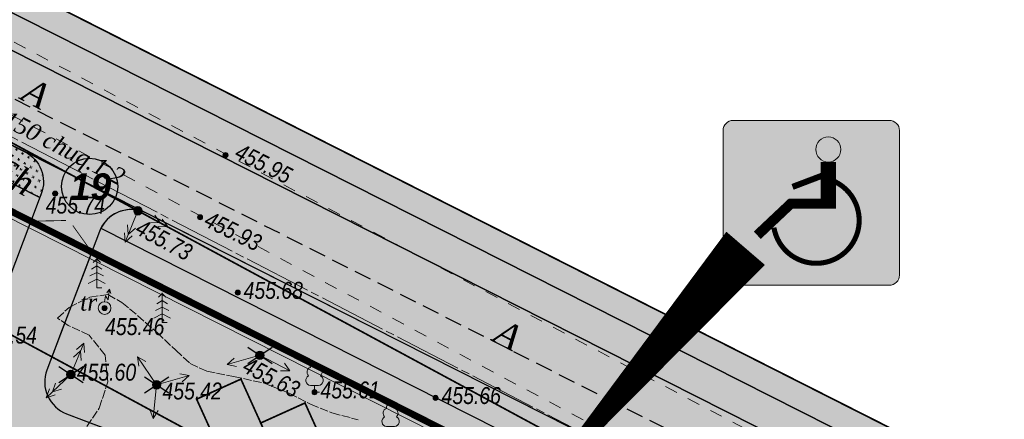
# Model space of a CAD drawing. Extents: x 398198 to 398512, y 4213857 to 4214102.
# Tile 19 of 36: x 398279 to 398338, y 4214025 to 4214048. Entities that reach past the tile are written whole.
import ezdxf
from ezdxf.enums import TextEntityAlignment as Align

# ---------------------------------------------------------------- set-up
doc = ezdxf.new("R2010")
doc.units = 0
doc.header["$LTSCALE"] = 0.5
doc.header["$MEASUREMENT"] = 0
for name, pattern in [('Auto_Street_NotBorder_Line_m1', [3, 1.5, -1.5]), ('Commnctn_Waterpipes_Line_Unground_m1', [10, 8, -0.5, 1, -0.5]), ('Fence_Stone_Contour_Mr1m_m1', [1, 1, 0]), ('Relef_Horizontal_Basic_m1', [1, 1, 0]), ('STRIH_1', [3, 2, -1]), ('ГОСТ 2.303 6', [12, 8, -1.5, 1, -1.5])]:
    doc.linetypes.add(name, pattern=pattern)
doc.layers.add('.', color=7, linetype='Continuous', lineweight=15)
doc.layers.add('Yozuvlar', color=250, linetype='Continuous', lineweight=18)
for name, color, linetype in [('01_Red', 7, 'Continuous'), ('Bino', 7, 'Continuous'), ('TREE', 74, 'Continuous')]:
    doc.layers.add(name, color=color, linetype=linetype)
for name, color, linetype, lineweight, true_color in [('AUTO#_ROADS_EXIST_L', 7, 'Continuous', 15, 0x000000), ('AUTO#_ROADS_MTRAL_T', 7, 'Continuous', 15, 0x000000), ('COMMN_OBJCT_#####_B', 7, 'Continuous', 15, 0x000000), ('COMMN_OBJCT_WATER_L', 7, 'Continuous', 15, 0x000000), ('COMMN_OBJCT_WATER_T', 7, 'Continuous', 15, 0x000000), ('GREEN_VGTAT_SRVEY_B', 7, 'Continuous', 15, 0x000000)]:
    doc.layers.add(name, color=color, linetype=linetype, lineweight=lineweight, true_color=true_color)
for name, color, linetype, true_color in [('COMMN_OBJCT_ELCTR_B', 7, 'Continuous', 0x000000), ('COMMN_OBJCT_ELCTR_T', 7, 'Continuous', 0x000000), ('FENCE_GRDRL_#####_L', 7, 'Continuous', 0x000000), ('RELEF_HRZNT_BASIC_L', 7, 'Continuous', 0x000000), ('RELEF_POINT_PICKT_B', 7, 'Continuous', 0x000000), ('RELEF_POINT_PICKT_T', 7, 'Continuous', 0x000000)]:
    doc.layers.add(name, color=color, linetype=linetype, true_color=true_color)
doc.styles.add('БМ-431 (Times New Roman К)', font='timesi.ttf', dxfattribs={"height": 1})
doc.styles.add('Д-431 (Arial Narrow К)', font='ARIALNI.TTF', dxfattribs={"height": 1})
doc.linetypes.add('Fence_Stone_Mr1m_08_m1', pattern='A,8,[1,Topography.shx,S=0.8,R=90,X=0,Y=0],0', length=8)
doc.linetypes.add('ОГРАДА_М_1М', pattern='A,2.5,["о",Standard,S=1,R=0,X=0,Y=-0.35],0.5,["0",Standard,S=0.5,R=0,X=-0.3,Y=-0.25],2.5', length=5.5)
pattern_1 = [(12.949675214, (0, 0), (0.225141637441, 0.359598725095), [0.15, -0.45]), (102.949675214, (0.0899, -0.0563), (-0.359598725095, 0.225141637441), [0.15, -0.45])]

# ---------------------------------------------------------------- blocks, each defined once
blk = doc.blocks.new('CommnctnPoleTcircle_m1')
at = {"layer": 'COMMN_OBJCT_#####_B', "lineweight": 13, "true_color": 0xfffffe}
h = blk.add_hatch(color=7, dxfattribs=at)
edge = h.paths.add_edge_path()
edge.add_arc((0, 0), 0.5, 0, 360)
at = {"layer": 'COMMN_OBJCT_#####_B', "color": 18, "lineweight": 9, "true_color": 0x000000}
blk.add_circle((0, 0), 0.5, dxfattribs=at)
blk = doc.blocks.new('ElectricHighVLP_m1')
at = {"layer": 'COMMN_OBJCT_ELCTR_B', "color": 18, "linetype": 'Continuous', "lineweight": 20, "true_color": 0x000000}
for p, q in [((0, 0), (4, 0)), ((3, 0), (2, 0.5)), ((3, 0), (2, -0.5)), ((4, 0), (3, 0.5)), ((4, 0), (3, -0.5))]:
    blk.add_line(p, q, dxfattribs=at)
blk = doc.blocks.new('ElctrTransformerEarth_m1')
at = {"layer": 'COMMN_OBJCT_ELCTR_B', "linetype": 'Continuous', "lineweight": 15, "true_color": 0x000000}
h = blk.add_hatch(color=18, dxfattribs=at)
h.dxf.hatch_style = 1
edge = h.paths.add_edge_path()
edge.add_arc((0, 0), 0.75, 0, 360)
at = {"layer": 'COMMN_OBJCT_ELCTR_B', "color": 18, "linetype": 'Continuous', "lineweight": 20, "true_color": 0x000000}
for points in [[(0, 0.75), (0.09, 1.46), (0.41, 0.98), (0.57, 2.25), (0.5, 1.7)], [(0.28, 1.78), (0.57, 2.25), (0.73, 1.72)]]:
    blk.add_lwpolyline(points, dxfattribs=at)
at = {"layer": 'COMMN_OBJCT_ELCTR_B', "color": 18, "linetype": 'Continuous', "lineweight": 15, "true_color": 0x000000}
blk.add_circle((0, 0), 0.75, dxfattribs=at)
blk = doc.blocks.new('ElectricLowVLP_m1')
at = {"layer": 'COMMN_OBJCT_ELCTR_B', "color": 18, "linetype": 'Continuous', "lineweight": 20, "true_color": 0x000000}
for p, q in [((0, 0), (4, 0)), ((4, 0), (3, 0.5)), ((4, 0), (3, -0.5))]:
    blk.add_line(p, q, dxfattribs=at)
blk = doc.blocks.new('GreenBroadleaf_m1')
at = {"layer": 'GREEN_VGTAT_SRVEY_B', "linetype": 'Continuous', "lineweight": 13, "true_color": 0xfffffe}
h = blk.add_hatch(color=7, dxfattribs=at)
h.dxf.hatch_style = 1
edge = h.paths.add_edge_path()
edge.add_line((-0.48, 0.8), (0.48, 0.8))
edge.add_arc((0.41, 1.41), 0.612, 276.5567, 421.5805)
edge.add_arc((0.28, 2.38), 0.602, 314.3499, 428.7548)
edge.add_arc((0, 3), 0.501, 352.9771, 449.7089)
edge.add_arc((0, 3), 0.501, 90.2911, 187.0229)
edge.add_arc((-0.28, 2.38), 0.602, 111.2452, 225.6501)
edge.add_arc((-0.41, 1.41), 0.612, 118.4195, 263.4433)
at = {"layer": 'GREEN_VGTAT_SRVEY_B', "color": 18, "linetype": 'Continuous', "lineweight": 13, "true_color": 0x000000}
blk.add_line((-0.48, 0.8), (0.48, 0.8), dxfattribs=at)
blk.add_lwpolyline([(0, 0.8), (0, 0), (0.6, 0)], dxfattribs=at)
for centre, radius, start, end in [((0, 3), 0.501, 90.2911, 187.0229), ((0, 3), 0.501, 352.9771, 89.7089), ((-0.28, 2.38), 0.602, 111.2452, 225.6501), ((0.28, 2.38), 0.602, 314.3499, 68.7548), ((-0.41, 1.41), 0.612, 118.4195, 263.4433), ((0.41, 1.41), 0.612, 276.5567, 61.5805)]:
    blk.add_arc(centre, radius, start, end, dxfattribs=at)
blk = doc.blocks.new('GreenSpruce_m1')
at = {"layer": 'GREEN_VGTAT_SRVEY_B', "color": 18, "linetype": 'Continuous', "lineweight": 13, "true_color": 0x000000, "flags": 128}
for points in [[(0, 3.5), (0, 0), (0.6, 0)], [(-0.62, 2.2), (0, 2.6), (0.62, 2.2)], [(-0.44, 3), (0, 3.4), (0.44, 3)], [(-0.8, 1.4), (0, 1.8), (0.8, 1.4)], [(-1, 0.5), (0, 1), (1, 0.5)]]:
    blk.add_lwpolyline(points, dxfattribs=at)
blk = doc.blocks.new('PointHight_m1')
at = {"layer": 'RELEF_POINT_PICKT_B', "linetype": 'Continuous', "lineweight": 15, "true_color": 0x000000}
h = blk.add_hatch(color=18, dxfattribs=at)
edge = h.paths.add_edge_path()
edge.add_arc((0, 0), 0.3, 0, 360)
at = {"layer": 'RELEF_POINT_PICKT_B', "color": 18, "linetype": 'Continuous', "lineweight": 15, "true_color": 0x000000}
blk.add_circle((0, 0), 0.3, dxfattribs=at)
blk.add_point((0, 0), dxfattribs=at)
blk = doc.blocks.new('wdqwqwwq')
at = {"layer": 'AUTO#_ROADS_EXIST_L', "color": 18, "linetype": 'Auto_Street_NotBorder_Line_m1', "lineweight": 15, "true_color": 0x000000}
for points, elevation in [([(398268.547, 4214052.45), (398323.86, 4214023.21), (398379.063, 4213995.215)], 456.053), ([(398377.095, 4213991.894), (398348.98, 4214006.24), (398322.01, 4214019.61), (398266.89, 4214048.997)], 455.472)]:
    blk.add_lwpolyline(points, dxfattribs=dict(at, elevation=elevation))
at = {"layer": 'COMMN_OBJCT_WATER_L', "color": 5, "linetype": 'Commnctn_Waterpipes_Line_Unground_m1', "lineweight": 15, "true_color": 0x0000ff, "flags": 128}
blk.add_lwpolyline([(398266.278, 4214047.85), (398376.504, 4213990.736), (398376.504, 4213990.736), (398376.504, 4213990.736)], dxfattribs=at)
at = {"layer": 'FENCE_GRDRL_#####_L', "color": 18, "linetype": 'Fence_Stone_Contour_Mr1m_m1', "lineweight": 13, "true_color": 0x000000}
blk.add_lwpolyline([(398268.352, 4214027.982), (398272.59, 4214040.092), (398337.45, 4214007.33)], dxfattribs=at)
at = {"layer": 'FENCE_GRDRL_#####_L', "color": 18, "linetype": 'Fence_Stone_Mr1m_08_m1', "lineweight": 13, "true_color": 0x000000}
blk.add_lwpolyline([(398268.73, 4214027.85), (398272.817, 4214039.529), (398337.27, 4214006.973)], dxfattribs=at)
at = {"layer": 'RELEF_HRZNT_BASIC_L', "color": 34, "linetype": 'Relef_Horizontal_Basic_m1', "lineweight": 15, "true_color": 0xa55200, "elevation": 455.5}
blk.add_lwpolyline([(398283.11, 4214023.65), (398284.17, 4214025.25), (398284.68, 4214026.79), (398284.52, 4214028.377), (398283.57, 4214029.55), (398282.34, 4214030.13), (398281.71, 4214030.55), (398282.4, 4214031.19), (398283.61, 4214031.79), (398284.69, 4214031.95), (398285.508, 4214031.483), (398286.44, 4214030.71), (398287.59, 4214029.7), (398288.69, 4214028.66), (398289.54, 4214027.88), (398290.52, 4214027.42), (398292.1, 4214027.11), (398293.88, 4214026.73), (398295.39, 4214026.13), (398296.66, 4214025.47), (398297.92, 4214024.96), (398299.46, 4214024.56)], dxfattribs=at)
at = {"layer": 'COMMN_OBJCT_#####_B', "color": 18, "true_color": 0x000000, "xscale": 0.5, "yscale": 0.5, "zscale": 0.5}
for p in [(398286.46, 4214036.89), (398293.66, 4214028.36), (398282.5, 4214027.23), (398287.56, 4214026.62)]:
    blk.add_blockref('CommnctnPoleTcircle_m1', p, dxfattribs=at)
at = {"layer": 'COMMN_OBJCT_ELCTR_B', "color": 18, "true_color": 0x000000}
for name, p, xscale, yscale, zscale, rotation in [('ElectricHighVLP_m1', (398286.46, 4214036.89), 0.4999999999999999, 0.4999999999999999, 0.4999999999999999, 247.7094091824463), ('ElectricHighVLP_m1', (398286.46, 4214036.89), 0.5, 0.5, 0.5, 331.6391721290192), ('ElectricHighVLP_m1', (398282.5, 4214027.23), 0.5, 0.5, 0.5, 67.7044263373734), ('ElectricLowVLP_m1', (398287.56, 4214026.62), 0.5, 0.5, 0.5, 124.1256639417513), ('ElectricLowVLP_m1', (398293.66, 4214028.36), 0.5, 0.5, 0.5, 195.9205644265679), ('ElectricLowVLP_m1', (398293.66, 4214028.36), 0.4999999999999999, 0.4999999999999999, 0.4999999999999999, 332.7948014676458), ('ElectricHighVLP_m1', (398282.5, 4214027.23), 0.5, 0.5, 0.5, 223.340048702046), ('ElectricLowVLP_m1', (398287.56, 4214026.62), 0.5, 0.5, 0.5, 15.92056443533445), ('ElectricLowVLP_m1', (398287.56, 4214026.62), 0.5, 0.5, 0.5, 264.252170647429)]:
    blk.add_blockref(name, p, dxfattribs=dict(at, xscale=xscale, yscale=yscale, zscale=zscale, rotation=rotation))
at = {"layer": 'COMMN_OBJCT_ELCTR_B', "color": 18, "true_color": 0x000000, "xscale": 0.5, "yscale": 0.5, "zscale": 0.5}
blk.add_blockref('ElctrTransformerEarth_m1', (398284.49, 4214031.15), dxfattribs=at)
at = {"layer": 'GREEN_VGTAT_SRVEY_B', "color": 18, "true_color": 0x000000, "xscale": 0.5, "yscale": 0.5, "zscale": 0.5}
for name, p in [('GreenSpruce_m1', (398284.026, 4214032.35)), ('GreenSpruce_m1', (398287.89, 4214030.302)), ('GreenBroadleaf_m1', (398296.89, 4214026.18)), ('GreenBroadleaf_m1', (398301.38, 4214023.75))]:
    blk.add_blockref(name, p, dxfattribs=at)
at = {"layer": 'RELEF_POINT_PICKT_B', "color": 18, "true_color": 0x000000, "xscale": 0.5, "yscale": 0.5, "zscale": 0.5}
for p in [(398291.63, 4214040.18, 455.95), (398281.57, 4214037.91, 455.735), (398286.46, 4214036.89, 455.725), (398290.13, 4214036.51, 455.934), (398292.35, 4214032.06, 455.683), (398284.49, 4214031.15, 455.462), (398293.66, 4214028.36, 455.629), (398282.5, 4214027.23, 455.596), (398287.56, 4214026.62, 455.416), (398296.89, 4214026.18, 455.61), (398304.04, 4214025.85, 455.664)]:
    blk.add_blockref('PointHight_m1', p, dxfattribs=at)
at = {"layer": 'AUTO#_ROADS_MTRAL_T', "color": 18, "true_color": 0x000000, "style": 'БМ-431 (Times New Roman К)'}
for s, p in [('A', (398280.091, 4214043.163)), ('Sh', (398278.827, 4214038.237)), ('A', (398307.965, 4214028.901))]:
    blk.add_text(s, height=1.5, rotation=332.13825, dxfattribs=at).set_placement(p, align=Align.CENTER)
at = {"layer": 'COMMN_OBJCT_ELCTR_T', "color": 18, "linetype": 'Continuous', "true_color": 0x000000, "style": 'БМ-431 (Times New Roman К)'}
blk.add_text('tr', height=1, dxfattribs=at).set_placement((398283.048, 4214030.698), align=Align.BOTTOM_LEFT)
at = {"layer": 'COMMN_OBJCT_WATER_T', "color": 18, "linetype": 'Continuous', "true_color": 0x000000, "style": 'БМ-431 (Times New Roman К)'}
blk.add_text('S-150 chuq.1.2', height=1, rotation=332.60868, dxfattribs=at).set_placement((398281.481, 4214040.788), align=Align.MIDDLE)
at = {"layer": 'RELEF_POINT_PICKT_T', "color": 18, "true_color": 0x000000, "style": 'Д-431 (Arial Narrow К)'}
for s, rotation, p in [('455.95', 333.194, (398292.317, 4214040.475, 455.95)), ('455.93', 333.75952, (398290.504, 4214036.476, 455.934)), ('455.73', 331.63917, (398286.46, 4214036.015, 455.725)), ('455.63', 332.7948, (398292.784, 4214027.867, 455.629))]:
    blk.add_text(s, height=1, rotation=rotation, dxfattribs=at).set_placement(p, align=Align.MIDDLE_LEFT)
for s, p in [('455.74', (398281.012, 4214037.229, 455.735)), ('455.68', (398292.7, 4214032.195, 455.683)), ('455.46', (398284.519, 4214030.055, 455.462)), ('455.54', (398276.99, 4214029.555, 455.538)), ('455.60', (398282.85, 4214027.365, 455.596)), ('455.42', (398287.91, 4214026.255, 455.416)), ('455.61', (398297.24, 4214026.315, 455.61)), ('455.66', (398304.39, 4214025.985, 455.664))]:
    blk.add_text(s, height=1, dxfattribs=at).set_placement(p, align=Align.MIDDLE_LEFT)
blk = doc.blocks.new('ииваиава')
at = {"color": 1, "linetype": 'Continuous'}
for points in [[(402379.07, 4230314.276), (402380.796, 4230315.426)], [(402379.07, 4230315.426), (402380.796, 4230314.276)]]:
    blk.add_lwpolyline(points, dxfattribs=at)
blk = doc.blocks.new('ЦЕППП3П')
at = {"layer": '.', "linetype": 'ByBlock', "lineweight": 30, "true_color": 0xffffff}
h = blk.add_hatch(color=7, dxfattribs=at)
h.dxf.hatch_style = 1
edge = h.paths.add_edge_path()
edge.add_arc((45296.45, 54957.093), 1.274, 0, 360)
at = {"color": 0, "linetype": 'ByBlock', "lineweight": 25}
blk.add_circle((45296.45, 54957.093), 1.274, dxfattribs=at)
blk = doc.blocks.new('e65rg1e6r5g1e')
at = {"layer": '.', "lineweight": 0}
h = blk.add_hatch(color=2, dxfattribs=at)
h.dxf.hatch_style = 1
edge = h.paths.add_edge_path()
edge.add_line((17668.25, 12752.41), (17821.91, 12752.41))
edge.add_arc((17821.91, 12742.41), 10, 0, 90, ccw=False)
edge.add_line((17831.91, 12742.41), (17831.91, 12600.2))
edge.add_arc((17821.91, 12600.2), 10, -90, 0, ccw=False)
edge.add_line((17821.91, 12590.2), (17668.25, 12590.2))
edge.add_arc((17668.25, 12600.2), 10, 180, 270, ccw=False)
edge.add_line((17658.25, 12600.2), (17658.25, 12742.41))
edge.add_arc((17668.25, 12742.41), 10, 90, 180, ccw=False)
h = blk.add_hatch(color=256, dxfattribs=at)
h.dxf.hatch_style = 1
edge = h.paths.add_edge_path()
edge.add_arc((17761.84, 12723.81), 12.35, 0, 360)
at = {"lineweight": 0}
blk.add_lwpolyline([(17668.25, 12752.41), (17821.91, 12752.41, -0.414214), (17831.91, 12742.41), (17831.91, 12600.2, -0.414214), (17821.91, 12590.2), (17668.25, 12590.2, -0.414214), (17658.25, 12600.2), (17658.25, 12742.41, -0.414214)], format="xyb", close=True, dxfattribs=at)
for points, const_width in [([(17691.96, 12639.38), (17724.85, 12670.38), (17761.84, 12670.38), (17761.84, 12711.46)], 10), ([(17761.84, 12665.63), (17761.84, 12711.46)], 15), ([(17761.84, 12700.34), (17726.65, 12686.98)], 6)]:
    blk.add_lwpolyline(points, dxfattribs=dict(at, const_width=const_width))
at = {"lineweight": 0, "const_width": 5}
blk.add_lwpolyline([(17708.3, 12646.86, 1.802671), (17761.84, 12694.62)], format="xyb", dxfattribs=at)
at = {"lineweight": 0}
blk.add_circle((17761.84, 12723.81), 12.35, dxfattribs=at)

msp = doc.modelspace()

# ---------------------------------------------------------------- hatches: boundary and pattern name
at = {"layer": '01_Red', "linetype": 'Continuous'}
h = msp.add_hatch(color=256, dxfattribs=at)
h.dxf.hatch_style = 1
h.set_gradient(color1=(71, 71, 71), color2=(82, 82, 82), one_color=1, tint=0.32)
h.paths.add_polyline_path([(398266.017, 4214047.338), (398378.827, 4213990.306), (398381.083, 4213994.768), (398268.273, 4214051.8)])
at = {"layer": 'Bino', "lineweight": 15, "ltscale": 0.1}
h = msp.add_hatch(color=254, dxfattribs=at)
h.dxf.hatch_style = 1
h.paths.add_polyline_path([(398233.342, 4213931.644), (398271.65, 4213917.38), (398291.794, 4213909.099), (398303.242, 4213940.203), (398309.986, 4213937.71), (398310.86, 4213940.19), (398308.097, 4213941.312), (398323.516, 4213978.502), (398345.425, 4213969.254), (398358.067, 4213996.88), (398377.248, 4213987.183), (398382.662, 4213997.892), (398269.852, 4214054.924), (398264.438, 4214044.215), (398272.95, 4214039.91), (398267.49, 4214024.12), (398249.17, 4213975.89), (398241.71, 4213955.82), (398239.555, 4213948.88)])
at = {"layer": 'TREE', "lineweight": 0}
h = msp.add_hatch(dxfattribs=at)
h.set_pattern_fill('CROSS', color=256, scale=1.2, angle=12.94968)
h.set_pattern_definition(pattern_1)
h.paths.add_polyline_path([(398268.273, 4214051.8), (398381.083, 4213994.768), (398381.985, 4213996.553), (398269.175, 4214053.585)])
h = msp.add_hatch(dxfattribs=at)
h.set_pattern_fill('CROSS', color=256, scale=1.2, angle=12.94968)
h.set_pattern_definition(pattern_1)
edge = h.paths.add_edge_path()
edge.add_line((398266.017, 4214047.338), (398279.782, 4214040.379))
edge.add_arc((398278.88, 4214038.594), 2, -20.77619, 63.18084, ccw=False)
edge.add_line((398280.75, 4214037.885), (398280.675, 4214037.687))
edge.add_line((398280.675, 4214037.687), (398265.115, 4214045.553))
edge.add_line((398265.115, 4214045.553), (398266.017, 4214047.338))
h = msp.add_hatch(dxfattribs=at)
h.set_pattern_fill('CROSS', color=256, scale=1.2, angle=12.94968)
h.set_pattern_definition(pattern_1)
edge = h.paths.add_edge_path()
edge.add_line((398280.139, 4214036.276), (398277.345, 4214028.911))
edge.add_arc((398275.475, 4214029.62), 2, 249.22381, 339.22381, ccw=False)
edge.add_line((398274.766, 4214027.75), (398273.05, 4214028.401))
edge.add_line((398273.05, 4214028.401), (398260.642, 4213995.696))
edge.add_line((398260.642, 4213995.696), (398263.53, 4213994.6))
edge.add_arc((398262.82, 4213992.73), 2, -20.77619, 69.22381, ccw=False)
edge.add_line((398264.69, 4213992.021), (398242.733, 4213934.146))
edge.add_line((398242.733, 4213934.146), (398293.872, 4213914.744))
edge.add_line((398293.872, 4213914.744), (398291.794, 4213909.099))
edge.add_line((398291.794, 4213909.099), (398271.66, 4213917.405))
edge.add_line((398271.66, 4213917.405), (398233.342, 4213931.644))
edge.add_line((398233.342, 4213931.644), (398239.555, 4213948.88))
edge.add_line((398239.555, 4213948.88), (398241.71, 4213955.82))
edge.add_line((398241.71, 4213955.82), (398249.225, 4213976.03))
edge.add_line((398249.225, 4213976.03), (398267.49, 4214024.12))
edge.add_line((398267.49, 4214024.12), (398272.95, 4214039.91))
edge.add_line((398272.95, 4214039.91), (398280.139, 4214036.276))
h.paths.add_polyline_path([(398241.837, 4213931.785), (398242.733, 4213934.146), (398246.169, 4213932.842), (398245.274, 4213930.481)], flags=16)
h.paths.add_polyline_path([(398257.919, 4213974.174), (398264.69, 4213992.021), (398260.67, 4213993.546), (398259.145, 4213989.526), (398257.555, 4213990.129), (398252.406, 4213976.557)], flags=17)
h.paths.add_polyline_path([(398274.278, 4214036.986), (398277.924, 4214035.602), (398276.541, 4214031.956), (398272.895, 4214033.339)], flags=16)
h = msp.add_hatch(dxfattribs=at)
h.set_pattern_fill('CROSS', color=256, scale=1.2, angle=12.94968)
h.set_pattern_definition(pattern_1)
edge = h.paths.add_edge_path()
edge.add_line((398284.264, 4214035.872), (398337.937, 4214008.738))
edge.add_line((398337.937, 4214008.738), (398338.012, 4214008.936))
edge.add_arc((398336.142, 4214009.645), 2, 339.22381, 423.18084)
edge.add_line((398337.044, 4214011.43), (398286.961, 4214036.749))
edge.add_arc((398286.058, 4214034.942), 2.02, 63.43729, 152.60512)
h = msp.add_hatch(dxfattribs=at)
h.set_pattern_fill('CROSS', color=256, scale=1.2, angle=12.94968)
h.set_pattern_definition(pattern_1)
edge = h.paths.add_edge_path()
edge.add_line((398282.245, 4214024.912), (398291.985, 4214021.217))
edge.add_line((398291.985, 4214021.217), (398289.926, 4214025.773))
edge.add_line((398289.926, 4214025.773), (398292.542, 4214026.956))
edge.add_line((398292.542, 4214026.956), (398293.713, 4214024.366))
edge.add_line((398293.713, 4214024.366), (398296.326, 4214025.541))
edge.add_line((398296.326, 4214025.541), (398297.514, 4214022.925))
edge.add_line((398297.514, 4214022.925), (398300.13, 4214024.106))
edge.add_line((398300.13, 4214024.106), (398301.313, 4214021.488))
edge.add_line((398301.313, 4214021.488), (398303.93, 4214022.67))
edge.add_line((398303.93, 4214022.67), (398305.132, 4214020.008))
edge.add_line((398305.132, 4214020.008), (398307.748, 4214021.191))
edge.add_line((398307.748, 4214021.191), (398308.937, 4214018.561))
edge.add_line((398308.937, 4214018.561), (398311.553, 4214019.742))
edge.add_line((398311.553, 4214019.742), (398314.797, 4214012.563))
edge.add_line((398314.797, 4214012.563), (398334.424, 4214005.117))
edge.add_arc((398335.133, 4214006.987), 2, 249.22381, 339.22381)
edge.add_line((398337.003, 4214006.277), (398337.401, 4214007.327))
edge.add_line((398337.401, 4214007.327), (398283.729, 4214034.462))
edge.add_line((398283.729, 4214034.462), (398283.377, 4214033.534))
edge.add_line((398283.377, 4214033.534), (398281.994, 4214029.887))
edge.add_line((398281.994, 4214029.887), (398281.085, 4214027.492))
edge.add_arc((398282.955, 4214026.782), 2, 159.22381, 249.22381)

# ---------------------------------------------------------------- linework, layer by layer
at = {"linetype": 'Continuous'}
msp.add_lwpolyline([(398233.342, 4213931.644), (398271.65, 4213917.38), (398291.794, 4213909.099), (398303.242, 4213940.203), (398309.986, 4213937.71), (398310.86, 4213940.19), (398308.097, 4213941.312), (398323.516, 4213978.502), (398345.425, 4213969.254), (398358.067, 4213996.88), (398377.248, 4213987.183), (398382.662, 4213997.892), (398269.852, 4214054.924), (398264.438, 4214044.215), (398272.95, 4214039.91), (398267.49, 4214024.12), (398249.17, 4213975.89), (398241.71, 4213955.82), (398239.555, 4213948.88)], close=True, dxfattribs=at)

# ---------------------------------------------------------------- next in the draw order: block references
msp.add_blockref('wdqwqwwq', (0, 0), dxfattribs=at)

# ---------------------------------------------------------------- next in the draw order: hatches: boundary and pattern name
at = {"layer": '.', "linetype": 'Continuous', "lineweight": 35, "true_color": 0xffffff}
h = msp.add_hatch(color=7, dxfattribs=at)
h.dxf.hatch_style = 1
h.paths.add_polyline_path([(398214.889, 4214067.264), (398511.889, 4214067.264), (398511.889, 4213857.264), (398214.889, 4213857.264)])
h.paths.add_polyline_path([(398224.889, 4214064.764), (398509.389, 4214064.764), (398509.389, 4213859.764), (398224.889, 4213859.764)], flags=16)

# ---------------------------------------------------------------- next in the draw order: linework, layer by layer
at = {"color": 1, "linetype": 'Continuous', "const_width": 0.1, "elevation": -51.343}
for points in [[(398269.852, 4214054.924), (398382.662, 4213997.892)], [(398264.438, 4214044.215), (398377.248, 4213987.183)]]:
    msp.add_lwpolyline(points, dxfattribs=at)
at = {"linetype": 'Continuous', "elevation": -51.343}
msp.add_lwpolyline([(398268.273, 4214051.8), (398381.083, 4213994.768), (398381.985, 4213996.553), (398269.175, 4214053.585)], close=True, dxfattribs=at)
for points in [[(398269.175, 4214053.585), (398381.985, 4213996.553)], [(398265.115, 4214045.553), (398280.675, 4214037.687)], [(398284.264, 4214035.872), (398337.937, 4214008.738)]]:
    msp.add_lwpolyline(points, dxfattribs=at)
at = {"linetype": 'Continuous'}
msp.add_lwpolyline([(398266.017, 4214047.338), (398378.827, 4213990.306), (398381.083, 4213994.768), (398268.273, 4214051.8)], close=True, dxfattribs=at)
at = {"color": 7, "linetype": 'STRIH_1', "true_color": 0xffffff, "elevation": -51.343}
msp.add_lwpolyline([(398267.145, 4214049.569), (398379.955, 4213992.537)], dxfattribs=at)
at = {"linetype": 'Continuous'}
for points in [[(398266.017, 4214047.338), (398279.782, 4214040.379, -0.383649), (398280.75, 4214037.885), (398280.675, 4214037.687), (398265.115, 4214045.553)], [(398280.139, 4214036.276), (398277.345, 4214028.911, -0.414214), (398274.766, 4214027.75), (398273.05, 4214028.401), (398260.642, 4213995.696), (398263.53, 4213994.6, -0.414214), (398264.69, 4213992.021), (398242.733, 4213934.146), (398293.872, 4213914.744), (398291.794, 4213909.099), (398271.66, 4213917.405), (398233.342, 4213931.644), (398239.555, 4213948.88), (398241.71, 4213955.82), (398249.225, 4213976.03), (398267.49, 4214024.12), (398272.95, 4214039.91)]]:
    msp.add_lwpolyline(points, format="xyb", close=True, dxfattribs=at)
msp.add_lwpolyline([(398266.017, 4214047.338), (398279.782, 4214040.379, -0.383649), (398280.75, 4214037.885), (398279.998, 4214035.902)], format="xyb", dxfattribs=at)
at = {"color": 6, "linetype": 'Continuous', "const_width": 0.1}
for points in [[(398275.612, 4214042.745), (398326.13, 4214015.48), (398356.67, 4213999.44), (398377.828, 4213988.329)], [(398270.863, 4214033.945), (398321.43, 4214006.653), (398352.02, 4213990.587), (398373.178, 4213979.476)]]:
    msp.add_lwpolyline(points, dxfattribs=at)
at = {"color": 5, "linetype": 'ОГРАДА_М_1М', "lineweight": 20, "const_width": 0.05}
for points in [[(398272.95, 4214039.91), (398280.14, 4214036.278)], [(398280.139, 4214036.276), (398282.209, 4214036.321)]]:
    msp.add_lwpolyline(points, dxfattribs=at)
at = {"linetype": 'Continuous'}
for points, elevation in [([(398284.189, 4214035.674), (398281.085, 4214027.492, 0.414214), (398282.245, 4214024.912), (398334.424, 4214005.117, 0.414214), (398337.003, 4214006.277), (398338.012, 4214008.936, 0.383649), (398337.044, 4214011.43), (398286.961, 4214036.749, 0.445453)], 455.388), ([(398284.264, 4214035.872), (398337.937, 4214008.738), (398338.012, 4214008.936, 0.383649), (398337.044, 4214011.43), (398286.961, 4214036.749, 0.409966)], -51.343), ([(398282.245, 4214024.912), (398291.985, 4214021.217), (398289.926, 4214025.773), (398292.542, 4214026.956), (398293.713, 4214024.366), (398296.326, 4214025.541), (398297.514, 4214022.925), (398300.13, 4214024.106), (398301.313, 4214021.488), (398303.93, 4214022.67), (398305.132, 4214020.008), (398307.748, 4214021.191), (398308.937, 4214018.561), (398311.553, 4214019.742), (398314.797, 4214012.563), (398334.424, 4214005.117, 0.414214), (398337.003, 4214006.277), (398337.401, 4214007.327), (398283.729, 4214034.462), (398283.377, 4214033.534), (398281.994, 4214029.887), (398281.085, 4214027.492, 0.414214)], 455.388)]:
    msp.add_lwpolyline(points, format="xyb", close=True, dxfattribs=dict(at, elevation=elevation))
at = {"color": 5, "linetype": 'ОГРАДА_М_1М', "lineweight": 20, "const_width": 0.05, "elevation": 455.388}
for points in [[(398283.729, 4214034.462), (398282.613, 4214036.02)], [(398283.725, 4214034.467), (398338.291, 4214006.878)]]:
    msp.add_lwpolyline(points, dxfattribs=at)
at = {"color": 2, "lineweight": 0, "elevation": -1228.429}
msp.add_lwpolyline([(398322.346, 4214034.679, 3, 0, 0), (398308.778, 4214018.912, 0, 0, 0)], format="xyseb", dxfattribs=at)
at = {"color": 7, "lineweight": 30, "true_color": 0xffffff, "const_width": 0.1}
for points, elevation in [([(398292.542, 4214026.955), (398289.926, 4214025.773), (398291.985, 4214021.217), (398294.602, 4214022.399)], 455.388), ([(398296.324, 4214025.545), (398293.708, 4214024.364), (398295.767, 4214019.807), (398298.383, 4214020.989)], -1223.041)]:
    msp.add_lwpolyline(points, close=True, dxfattribs=dict(at, elevation=elevation))
at = {"elevation": 455.388}
msp.add_lwpolyline([(398291.985, 4214021.217), (398289.926, 4214025.773), (398292.542, 4214026.956), (398293.708, 4214024.364), (398296.323, 4214025.546), (398297.514, 4214022.925), (398300.13, 4214024.107), (398301.313, 4214021.488), (398303.93, 4214022.67), (398305.133, 4214020.009), (398307.749, 4214021.19), (398308.937, 4214018.56), (398311.553, 4214019.742), (398314.797, 4214012.563), (398291.985, 4214021.217)], dxfattribs=at)
at = {"layer": 'Yozuvlar', "color": 6, "linetype": 'ГОСТ 2.303 6', "lineweight": 25, "ltscale": 0.5, "const_width": 0.4}
msp.add_lwpolyline([(398233.342, 4213931.644), (398271.65, 4213917.39), (398291.794, 4213909.099), (398303.264, 4213940.261), (398309.986, 4213937.71), (398310.92, 4213940.171), (398308.097, 4213941.312), (398311.73, 4213950.3), (398314.41, 4213956.93), (398323.516, 4213978.502), (398323.885, 4213978.347), (398345.425, 4213969.254), (398347.978, 4213975.318), (398358.067, 4213996.88), (398272.95, 4214039.91), (398268.73, 4214027.85), (398267.49, 4214024.12), (398252.87, 4213985.27), (398249.17, 4213975.89), (398241.71, 4213955.82), (398239.508, 4213948.75)], close=True, dxfattribs=at)

# ---------------------------------------------------------------- next in the draw order: block references
at = {"lineweight": 0, "xscale": 0.06, "yscale": 0.06, "zscale": 0.06}
msp.add_blockref('e65rg1e6r5g1e', (397261.519, 4213277.086), dxfattribs=at)
at = {"xscale": 1.302954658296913, "yscale": 1.302954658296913, "zscale": 1.302954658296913}
msp.add_blockref('ЦЕППП3П', (339264.383, 4142431.731), dxfattribs=at)
at = {"linetype": 'Continuous', "xscale": 0.832577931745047, "yscale": 0.832577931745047, "zscale": 0.832577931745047}
for p in [(63281.007, 691961.571, 455.629), (63269.847, 691960.441, 455.596), (63274.907, 691959.831)]:
    msp.add_blockref('ииваиава', p, dxfattribs=at)

# ---------------------------------------------------------------- next in the draw order: texts
at = {"color": 1, "linetype": 'ByBlock', "lineweight": 30, "insert": (398281.914, 4214039.102), "char_height": 1.56355, "width": 3.2452, "attachment_point": 1}
msp.add_mtext('\\pi0.53526;{\\fArial|b1|i1|c0|p34;19}', dxfattribs=at)

doc.saveas('drawing.dxf')
